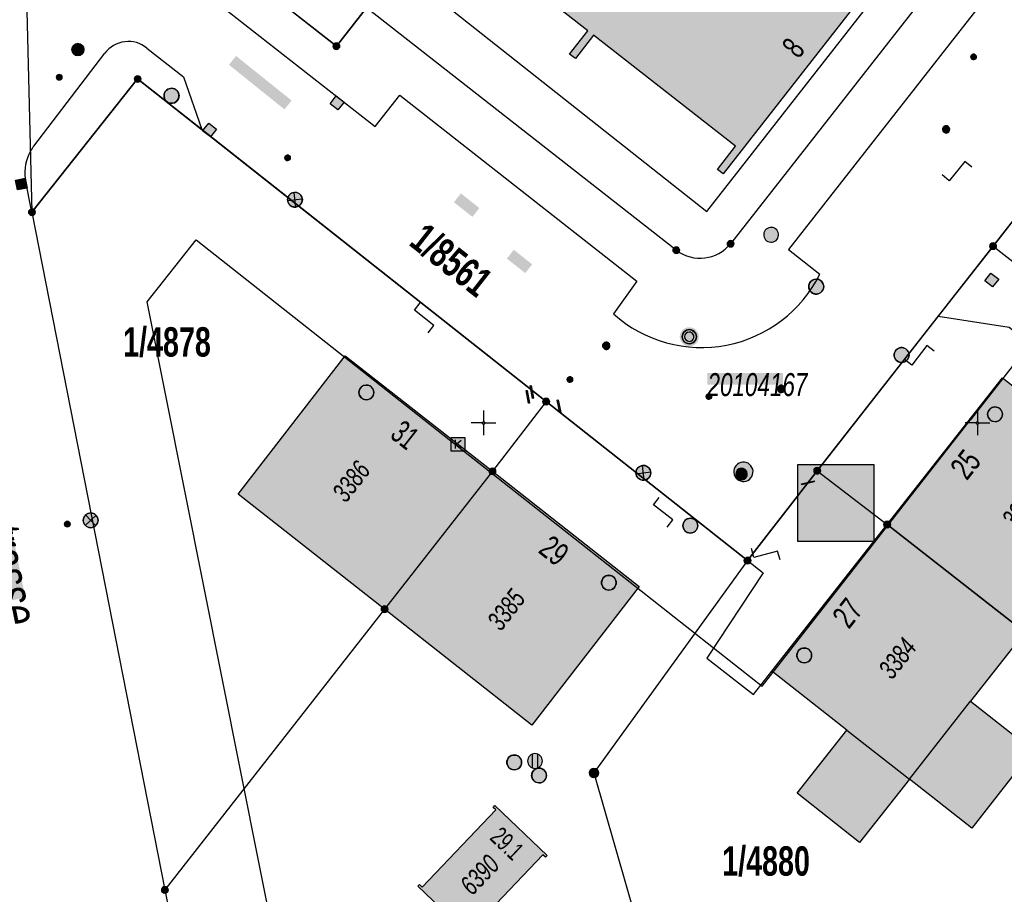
# Model space of a CAD drawing. Header units: metres. Extents: x 2695560 to 2696939, y 1260529 to 1262050.
# Tile 57 of 256: x 2696027 to 2696077, y 1260726 to 1260770. Entities that reach past the tile are written whole.
import ezdxf

# ---------------------------------------------------------------- set-up
doc = ezdxf.new("R2010")
doc.units = ezdxf.units.M
doc.linetypes.add('AUSGEZOGEN', pattern=[0])
for name, color, linetype in [('XR$1$AV_Gebäudeflächen (BB)', 7, 'AUSGEZOGEN'), ('XR$1$AV_Grenzpunkte', 7, 'AUSGEZOGEN'), ('XR$1$AV_Grundstück-Nr.', 7, 'AUSGEZOGEN'), ('XR$1$AV_Haus-Nr.', 7, 'AUSGEZOGEN'), ('XR$1$AV_Koordinatennetzpunkte', 7, 'AUSGEZOGEN'), ('XR$1$AV_Lagefixpunkt-Nr.', 7, 'AUSGEZOGEN'), ('XR$1$AV_Lagefixpunkte', 7, 'AUSGEZOGEN'), ('XR$1$AV_Linien (BB)', 7, 'AUSGEZOGEN'), ('XR$1$AV_Linien (EO)', 7, 'AUSGEZOGEN'), ('XR$1$AV_Strassennamen', 7, 'AUSGEZOGEN'), ('XR$1$AV_Versicherung-Nr.', 7, 'AUSGEZOGEN'), ('XR$1$AW_LK_Einlaufschacht alt', 24, 'AUSGEZOGEN'), ('XR$1$AW_LK_Schachtdeckel', 24, 'AUSGEZOGEN'), ('XR$1$AW_LK_Zwischenpunkt', 24, 'AUSGEZOGEN'), ('XR$1$EW_LK_Bauwerk_FL_Linie_Punkt', 1, 'AUSGEZOGEN'), ('XR$1$EW_LK_Knoten', 1, 'AUSGEZOGEN'), ('XR$1$GA_LK_Rohrleitungsteil', 32, 'AUSGEZOGEN'), ('XR$1$Liegenschaftsgrenzen', 7, 'AUSGEZOGEN'), ('XR$1$PFAV', 255, 'AUSGEZOGEN'), ('XR$1$PFAW', 255, 'AUSGEZOGEN'), ('XR$1$PFEW', 255, 'AUSGEZOGEN'), ('XR$1$PFWA', 255, 'AUSGEZOGEN'), ('XR$1$PFWFM', 255, 'AUSGEZOGEN'), ('XR$1$RAEW', 8, 'AUSGEZOGEN'), ('XR$1$RP_Abstandslinie', 7, 'AUSGEZOGEN'), ('XR$1$TV_LK_KNOTEN', 92, 'AUSGEZOGEN'), ('XR$1$WA_LK_Absperrarmatur', 171, 'AUSGEZOGEN'), ('XR$1$WA_LK_Hydrant', 171, 'AUSGEZOGEN'), ('XR$1$WA_LK_Rohrleitungsteil', 171, 'AUSGEZOGEN')]:
    doc.layers.add(name, color=color, linetype=linetype)
doc.styles.add('ARIAL', font='arial.ttf')

# ---------------------------------------------------------------- blocks, each defined once
blk = doc.blocks.new('COMPLEXOBJECT_246')
at = {"layer": 'XR$1$AV_Linien (BB)', "color": 7, "linetype": 'AUSGEZOGEN', "transparency": 33554687}
blk.add_arc((5969.868, 11076.986), 377.071, 282.0673, 294.23201, dxfattribs=at)
blk = doc.blocks.new('COMPLEXOBJECT_272')
at = {"layer": 'XR$1$AV_Linien (BB)', "color": 7, "linetype": 'AUSGEZOGEN', "transparency": 33554687}
for p, q in [((6078.61, 10779.652), (6062.505, 10759.07)), ((6059.755, 10758.74), (6044.075, 10771.02))]:
    blk.add_line(p, q, dxfattribs=at)
blk.add_arc((6060.958, 10760.338), 2, 233.0276, 320.6579, dxfattribs=at)
blk = doc.blocks.new('COMPLEXOBJECT_736')
at = {"layer": 'XR$1$AV_Linien (BB)', "color": 7, "linetype": 'AUSGEZOGEN', "transparency": 33554687}
blk.add_line((6027.14, 10760.67), (6026.8, 10762.38), dxfattribs=at)
blk.add_arc((6028.943, 10762.682), 2.164, 150.4163, 188.0113, dxfattribs=at)
blk = doc.blocks.new('COMPLEXOBJECT_737')
at = {"layer": 'XR$1$AV_Linien (BB)', "color": 7, "linetype": 'AUSGEZOGEN', "transparency": 33554687}
blk.add_line((6027.24, 10764.018), (6030.822, 10768.71), dxfattribs=at)
blk.add_lwpolyline([(6032.962, 10768.973), (6034.813, 10767.525), (6035.736, 10764.847)], dxfattribs=at)
for centre, radius, start, end in [((6032.018, 10767.819), 1.491, 50.7086, 143.3041), ((6028.878, 10762.73), 2.084, 141.8254, 150.6958)]:
    blk.add_arc(centre, radius, start, end, dxfattribs=at)
blk = doc.blocks.new('COMPLEXOBJECT_750')
at = {"layer": 'XR$1$AV_Linien (BB)', "color": 7, "linetype": 'AUSGEZOGEN', "transparency": 33554687}
blk.add_lwpolyline([(6141.964, 10853.394), (6126.897, 10834.036), (6119.732, 10824.869), (6108.796, 10810.927), (6107.243, 10812.163), (6096.974, 10799.065), (6085.814, 10784.805), (6087.413, 10783.575), (6080.465, 10774.677), (6078.882, 10775.96), (6072.646, 10767.981), (6065.439, 10758.784), (6067.022, 10757.527)], dxfattribs=at)
blk.add_arc((6061.034, 10760.505), 6.688, 228.2673, 333.5599, dxfattribs=at)
blk = doc.blocks.new('COMPLEXOBJECT_1369')
at = {"layer": 'XR$1$Liegenschaftsgrenzen', "color": 7, "linetype": 'AUSGEZOGEN', "transparency": 33554687}
for p, q in [((6107.75, 10816.89), (6062.505, 10759.07)), ((6059.755, 10758.74), (6044.075, 10771.02))]:
    blk.add_line(p, q, dxfattribs=at)
blk.add_arc((6060.958, 10760.338), 2, 233.0276, 320.6579, dxfattribs=at)
blk = doc.blocks.new('BWAV1')
at = {"layer": 'XR$1$PFAV', "transparency": 33554687}
blk.add_hatch(color=7, dxfattribs=at).paths.add_polyline_path([(0.67, 0), (0.656, 0.135), (0.616, 0.264), (0.55, 0.383), (0.462, 0.486), (0.354, 0.569), (0.233, 0.628), (0.101, 0.662), (-0.034, 0.669), (-0.168, 0.649), (-0.295, 0.602), (-0.41, 0.53), (-0.508, 0.436), (-0.586, 0.325), (-0.639, 0.201), (-0.667, 0.068), (-0.667, -0.068), (-0.639, -0.201), (-0.586, -0.325), (-0.508, -0.436), (-0.41, -0.53), (-0.295, -0.602), (-0.168, -0.649), (-0.034, -0.669), (0.101, -0.662), (0.233, -0.628), (0.354, -0.569), (0.462, -0.486), (0.55, -0.383), (0.616, -0.264), (0.656, -0.135)])
at = {"color": 7, "transparency": 33554687}
for radius, start, end in [(0.5, 91.19481, 268.80519), (0.326, 91.19481, 268.80519), (0.5, 268.80519, 91.19481), (0.326, 268.80519, 91.19481)]:
    blk.add_arc((0, 0), radius, start, end, dxfattribs=at)
at = {"layer": 'XR$1$PFAV', "transparency": 33554687}
blk.add_circle((0, 0), 0.5, dxfattribs=at)
blk = doc.blocks.new('BAV15')
at = {"layer": 'XR$1$PFAV', "transparency": 33554687}
blk.add_hatch(color=7, dxfattribs=at).paths.add_polyline_path([(0.5, 0), (0.49, 0.1), (0.46, 0.2), (0.41, 0.29), (0.34, 0.36), (0.26, 0.42), (0.17, 0.47), (0.08, 0.49), (-0.03, 0.5), (-0.13, 0.48), (-0.22, 0.45), (-0.31, 0.4), (-0.38, 0.33), (-0.44, 0.24), (-0.48, 0.15), (-0.5, 0.05), (-0.5, -0.05), (-0.48, -0.15), (-0.44, -0.24), (-0.38, -0.33), (-0.31, -0.4), (-0.22, -0.45), (-0.13, -0.48), (-0.03, -0.5), (0.08, -0.49), (0.17, -0.47), (0.26, -0.42), (0.34, -0.36), (0.41, -0.29), (0.46, -0.2), (0.49, -0.1)])
at = {"color": 7, "transparency": 33554687}
for start, end in [(90, 270), (270, 90)]:
    blk.add_arc((0, 0), 0.5, start, end, dxfattribs=at)
at = {"layer": 'XR$1$PFAV', "transparency": 33554687}
blk.add_circle((0, 0), 0.5, dxfattribs=at)
blk = doc.blocks.new('BAV2041')
at = {"color": 7, "transparency": 33554687}
for p, q in [((0, 0.5), (0, 0.05)), ((-0.05, 0), (-0.5, 0)), ((0.05, 0), (0.5, 0)), ((0, -0.05), (0, -0.5))]:
    blk.add_line(p, q, dxfattribs=at)
blk.add_circle((0, 0), 0.05, dxfattribs=at)
for start, end in [(90, 270), (270, 90)]:
    blk.add_arc((0, 0), 0.05, start, end, dxfattribs=at)
blk = doc.blocks.new('BAW2089')
at = {"layer": 'XR$1$PFAW', "transparency": 33554687}
blk.add_hatch(color=7, dxfattribs=at).paths.add_polyline_path([(-0.5, 0.5), (-0.5, -0.5), (0.5, -0.5), (0.5, 0.5)])
at = {"transparency": 33554687}
blk.add_lwpolyline([(-0.5, 0.5), (0.5, 0.5), (0.5, -0.5), (-0.5, -0.5), (-0.5, 0.5)], close=True, dxfattribs=at)
at = {"layer": 'XR$1$PFAW', "transparency": 33554687}
blk.add_lwpolyline([(-0.5, 0.5), (0.5, 0.5), (0.5, -0.5), (-0.5, -0.5), (-0.5, 0.5)], close=True, dxfattribs=at)
blk = doc.blocks.new('BAW2093')
at = {"transparency": 33554687}
blk.add_lwpolyline([(-0.375, -0.5), (0, -0.5), (0, 0.5), (0.375, 0.5)], dxfattribs=at)
blk = doc.blocks.new('BAW2085')
at = {"layer": 'XR$1$PFAW', "transparency": 33554687}
h = blk.add_hatch(color=7, dxfattribs=at)
h.paths.add_polyline_path([(0.15, 0.501), (0.099, 0.498), (0.049, 0.491), (0, 0.478), (-0.047, 0.46), (-0.093, 0.438), (-0.136, 0.411), (-0.176, 0.38), (-0.212, 0.345), (-0.245, 0.307), (-0.274, 0.265), (-0.299, 0.221), (-0.319, 0.174), (-0.334, 0.126), (-0.344, 0.076), (-0.349, 0.026), (-0.349, -0.025), (-0.344, -0.075), (-0.334, -0.125), (-0.319, -0.173), (-0.299, -0.219), (-0.274, -0.264), (-0.245, -0.305), (-0.212, -0.344), (-0.176, -0.379), (-0.136, -0.41), (-0.093, -0.436), (-0.047, -0.459), (0, -0.476), (0.049, -0.489), (0.099, -0.497), (0.15, -0.499), (0.201, -0.497), (0.251, -0.489), (0.3, -0.476), (0.347, -0.459), (0.393, -0.436), (0.436, -0.41), (0.476, -0.379), (0.512, -0.344), (0.545, -0.305), (0.574, -0.264), (0.599, -0.219), (0.619, -0.173), (0.634, -0.125), (0.644, -0.075), (0.649, -0.025), (0.649, 0.026), (0.644, 0.076), (0.634, 0.126), (0.619, 0.174), (0.599, 0.221), (0.574, 0.265), (0.545, 0.307), (0.512, 0.345), (0.476, 0.38), (0.436, 0.411), (0.393, 0.438), (0.347, 0.46), (0.3, 0.478), (0.251, 0.491), (0.201, 0.498)])
h.paths.add_polyline_path([(0.03, -0.298), (0, -0.3), (-0.03, -0.298), (-0.06, -0.294), (-0.09, -0.286), (-0.118, -0.276), (-0.146, -0.262), (-0.171, -0.246), (-0.195, -0.228), (-0.217, -0.207), (-0.237, -0.184), (-0.255, -0.159), (-0.269, -0.132), (-0.281, -0.104), (-0.29, -0.075), (-0.297, -0.045), (-0.3, -0.015), (-0.3, 0.015), (-0.297, 0.045), (-0.29, 0.075), (-0.281, 0.104), (-0.269, 0.132), (-0.255, 0.159), (-0.237, 0.184), (-0.217, 0.207), (-0.195, 0.228), (-0.171, 0.246), (-0.146, 0.262), (-0.118, 0.276), (-0.09, 0.286), (-0.06, 0.294), (-0.03, 0.298), (0, 0.3), (0.03, 0.298), (0.06, 0.294), (0.09, 0.286), (0.118, 0.276), (0.146, 0.262), (0.171, 0.246), (0.195, 0.228), (0.217, 0.207), (0.237, 0.184), (0.255, 0.159), (0.269, 0.132), (0.281, 0.104), (0.29, 0.075), (0.297, 0.045), (0.3, 0.015), (0.3, -0.015), (0.297, -0.045), (0.29, -0.075), (0.281, -0.104), (0.269, -0.132), (0.255, -0.159), (0.237, -0.184), (0.217, -0.207), (0.195, -0.228), (0.171, -0.246), (0.146, -0.262), (0.118, -0.276), (0.09, -0.286), (0.06, -0.294)], flags=16)
blk.add_hatch(color=7, dxfattribs=at).paths.add_polyline_path([(0, 0.3), (-0.03, 0.298), (-0.06, 0.294), (-0.09, 0.286), (-0.118, 0.276), (-0.146, 0.262), (-0.171, 0.246), (-0.195, 0.228), (-0.217, 0.207), (-0.237, 0.184), (-0.255, 0.159), (-0.269, 0.132), (-0.281, 0.104), (-0.29, 0.075), (-0.297, 0.045), (-0.3, 0.015), (-0.3, -0.015), (-0.297, -0.045), (-0.29, -0.075), (-0.281, -0.104), (-0.269, -0.132), (-0.255, -0.159), (-0.237, -0.184), (-0.217, -0.207), (-0.195, -0.228), (-0.171, -0.246), (-0.146, -0.262), (-0.118, -0.276), (-0.09, -0.286), (-0.06, -0.294), (-0.03, -0.298), (0, -0.3), (0.03, -0.298), (0.06, -0.294), (0.09, -0.286), (0.118, -0.276), (0.146, -0.262), (0.171, -0.246), (0.195, -0.228), (0.217, -0.207), (0.237, -0.184), (0.255, -0.159), (0.269, -0.132), (0.281, -0.104), (0.29, -0.075), (0.297, -0.045), (0.3, -0.015), (0.3, 0.015), (0.297, 0.045), (0.29, 0.075), (0.281, 0.104), (0.269, 0.132), (0.255, 0.159), (0.237, 0.184), (0.217, 0.207), (0.195, 0.228), (0.171, 0.246), (0.146, 0.262), (0.118, 0.276), (0.09, 0.286), (0.06, 0.294), (0.03, 0.298)])
at = {"transparency": 33554687}
for centre, radius, start, end in [((0.15, 0.001), 0.5, 90, 270), ((0, 0), 0.3, 90, 270), ((0, 0), 0.3, 270, 90), ((0.15, 0.001), 0.5, 270, 90)]:
    blk.add_arc(centre, radius, start, end, dxfattribs=at)
blk = doc.blocks.new('BAW2082')
at = {"layer": 'XR$1$PFAW', "transparency": 33554687}
blk.add_hatch(color=7, dxfattribs=at).paths.add_polyline_path([(0.509, -0.003), (0.499, 0.098), (0.469, 0.194), (0.42, 0.283), (0.354, 0.359), (0.274, 0.421), (0.183, 0.466), (0.085, 0.491), (-0.016, 0.496), (-0.116, 0.481), (-0.211, 0.446), (-0.297, 0.392), (-0.37, 0.323), (-0.428, 0.24), (-0.468, 0.147), (-0.488, 0.047), (-0.488, -0.054), (-0.468, -0.153), (-0.428, -0.246), (-0.37, -0.329), (-0.297, -0.398), (-0.211, -0.452), (-0.116, -0.487), (-0.016, -0.502), (0.085, -0.497), (0.183, -0.472), (0.274, -0.427), (0.354, -0.366), (0.42, -0.289), (0.469, -0.2), (0.499, -0.104)])
at = {"transparency": 33554687}
for start, end in [(91.19481, 268.80519), (268.80519, 91.19481)]:
    blk.add_arc((0.01, 0), 0.5, start, end, dxfattribs=at)
at = {"layer": 'XR$1$PFAW', "transparency": 33554687}
blk.add_circle((0.009, -0.003), 0.5, dxfattribs=at)
blk = doc.blocks.new('BAW2090')
at = {"layer": 'XR$1$PFAW', "lineweight": 25, "transparency": 33554687}
blk.add_hatch(color=7, dxfattribs=at).paths.add_polyline_path([(0.5, 0), (0.49, 0.101), (0.459, 0.197), (0.41, 0.286), (0.344, 0.362), (0.264, 0.424), (0.174, 0.469), (0.076, 0.494), (-0.025, 0.499), (-0.125, 0.484), (-0.22, 0.449), (-0.306, 0.395), (-0.379, 0.326), (-0.437, 0.243), (-0.477, 0.15), (-0.497, 0.051), (-0.497, -0.051), (-0.477, -0.15), (-0.437, -0.243), (-0.379, -0.326), (-0.306, -0.395), (-0.22, -0.449), (-0.125, -0.484), (-0.025, -0.499), (0.076, -0.494), (0.174, -0.469), (0.264, -0.424), (0.344, -0.362), (0.41, -0.286), (0.459, -0.197), (0.49, -0.101)])
at = {"lineweight": 25, "transparency": 33554687}
for p, q in [((-0.177, 0.468), (-0.177, -0.468)), ((0.179, 0.467), (0.177, -0.468))]:
    blk.add_line(p, q, dxfattribs=at)
for start, end in [(90, 180), (180, 270), (0, 90), (270, 0)]:
    blk.add_arc((0, 0), 0.5, start, end, dxfattribs=at)
blk = doc.blocks.new('BAW2088')
at = {"layer": 'XR$1$PFAW', "transparency": 33554687}
blk.add_hatch(color=253, dxfattribs=at).paths.add_polyline_path([(0.51, 0), (0.5, 0.101), (0.47, 0.197), (0.421, 0.286), (0.355, 0.362), (0.275, 0.424), (0.184, 0.469), (0.086, 0.494), (-0.015, 0.499), (-0.115, 0.484), (-0.21, 0.449), (-0.296, 0.395), (-0.369, 0.326), (-0.427, 0.243), (-0.467, 0.15), (-0.487, 0.051), (-0.487, -0.051), (-0.467, -0.15), (-0.427, -0.243), (-0.369, -0.326), (-0.296, -0.395), (-0.21, -0.449), (-0.115, -0.484), (-0.015, -0.499), (0.086, -0.494), (0.184, -0.469), (0.275, -0.424), (0.355, -0.362), (0.421, -0.286), (0.47, -0.197), (0.5, -0.101)])
at = {"transparency": 33554687}
for start, end in [(91.19481, 268.80519), (268.80519, 91.19481)]:
    blk.add_arc((0.01, 0), 0.5, start, end, dxfattribs=at)
at = {"layer": 'XR$1$PFAW', "transparency": 33554687}
blk.add_circle((0.01, 0), 0.5, dxfattribs=at)
blk = doc.blocks.new('BWA2013')
at = {"true_color": 0x000000, "transparency": 33554687}
blk.add_hatch(color=18, dxfattribs=at).paths.add_polyline_path([(-0.291, -0.409), (0.352, 0.357), (0.291, 0.409), (-0.352, -0.357)])
at = {"transparency": 33554687}
blk.add_lwpolyline([(-0.291, -0.409), (-0.352, -0.357), (0.291, 0.409), (0.352, 0.357), (-0.291, -0.409)], close=True, dxfattribs=at)
blk = doc.blocks.new('BWA957')
at = {"true_color": 0x000000, "transparency": 33554687}
blk.add_hatch(color=18, dxfattribs=at).paths.add_polyline_path([(0.5, 0), (0.49, 0.101), (0.459, 0.197), (0.41, 0.286), (0.344, 0.362), (0.264, 0.424), (0.174, 0.469), (0.076, 0.494), (-0.025, 0.499), (-0.125, 0.484), (-0.22, 0.449), (-0.306, 0.395), (-0.379, 0.326), (-0.437, 0.243), (-0.477, 0.15), (-0.497, 0.051), (-0.497, -0.051), (-0.477, -0.15), (-0.437, -0.243), (-0.379, -0.326), (-0.306, -0.395), (-0.22, -0.449), (-0.125, -0.484), (-0.025, -0.499), (0.076, -0.494), (0.174, -0.469), (0.264, -0.424), (0.344, -0.362), (0.41, -0.286), (0.459, -0.197), (0.49, -0.101)])
at = {"transparency": 33554687}
for start, end in [(90, 180), (180, 270), (0, 90), (270, 0)]:
    blk.add_arc((0, 0), 0.5, start, end, dxfattribs=at)
blk = doc.blocks.new('BWA965')
at = {"layer": 'XR$1$PFWA', "transparency": 33554687}
blk.add_hatch(color=7, dxfattribs=at).paths.add_polyline_path([(0, 0.5), (-0.05, 0.5), (-0.1, 0.49), (-0.15, 0.48), (-0.2, 0.46), (-0.24, 0.44), (-0.29, 0.41), (-0.33, 0.38), (-0.36, 0.34), (-0.4, 0.31), (-0.42, 0.26), (-0.45, 0.22), (-0.47, 0.17), (-0.48, 0.13), (-0.49, 0.08), (-0.5, 0.03), (-0.5, -0.03), (-0.49, -0.08), (-0.48, -0.13), (-0.47, -0.17), (-0.45, -0.22), (-0.42, -0.26), (-0.4, -0.31), (-0.36, -0.34), (-0.33, -0.38), (-0.29, -0.41), (-0.24, -0.44), (-0.2, -0.46), (-0.15, -0.48), (-0.1, -0.49), (-0.05, -0.5), (0, -0.5), (0.05, -0.5), (0.1, -0.49), (0.15, -0.48), (0.2, -0.46), (0.24, -0.44), (0.29, -0.41), (0.33, -0.38), (0.36, -0.34), (0.4, -0.31), (0.42, -0.26), (0.45, -0.22), (0.47, -0.17), (0.48, -0.13), (0.49, -0.08), (0.5, -0.03), (0.5, 0.03), (0.49, 0.08), (0.48, 0.13), (0.47, 0.17), (0.45, 0.22), (0.42, 0.26), (0.4, 0.31), (0.36, 0.34), (0.33, 0.38), (0.29, 0.41), (0.24, 0.44), (0.2, 0.46), (0.15, 0.48), (0.1, 0.49), (0.05, 0.5)])
at = {"transparency": 33554687}
blk.add_line((0, 0.5), (0, -0.5), dxfattribs=at)
for start, end in [(90, 270), (270, 90)]:
    blk.add_arc((0, 0), 0.5, start, end, dxfattribs=at)
blk = doc.blocks.new('BGA2013')
at = {"transparency": 33554687}
blk.add_hatch(color=36, dxfattribs=at).paths.add_polyline_path([(-0.291, -0.409), (0.352, 0.357), (0.291, 0.409), (-0.352, -0.357)])
at = {"color": 32, "transparency": 33554687}
blk.add_lwpolyline([(-0.291, -0.409), (-0.352, -0.357), (0.291, 0.409), (0.352, 0.357), (-0.291, -0.409)], close=True, dxfattribs=at)
blk = doc.blocks.new('BEW15')
at = {"layer": 'XR$1$PFEW', "transparency": 33554687}
h = blk.add_hatch(color=7, dxfattribs=at)
h.paths.add_polyline_path([(-0.5, 0), (-0.497, -0.05), (-0.489, -0.1), (-0.477, -0.15), (-0.459, -0.197), (-0.437, -0.242), (-0.41, -0.285), (-0.379, -0.326), (-0.344, -0.362), (-0.306, -0.395), (-0.264, -0.424), (-0.22, -0.449), (-0.173, -0.469), (-0.125, -0.484), (-0.075, -0.494), (-0.025, -0.499), (0.026, -0.499), (0.076, -0.494), (0.126, -0.484), (0.174, -0.469), (0.22, -0.449), (0.265, -0.424), (0.306, -0.395), (0.345, -0.362), (0.38, -0.326), (0.411, -0.285), (0.437, -0.242), (0.46, -0.197), (0.477, -0.15), (0.49, -0.1), (0.498, -0.05), (0.5, 0), (0.498, 0.051), (0.49, 0.101), (0.477, 0.15), (0.46, 0.197), (0.437, 0.243), (0.411, 0.286), (0.38, 0.326), (0.345, 0.363), (0.306, 0.396), (0.265, 0.424), (0.22, 0.449), (0.174, 0.469), (0.126, 0.484), (0.076, 0.494), (0.026, 0.5), (-0.025, 0.5), (-0.075, 0.494), (-0.125, 0.484), (-0.173, 0.469), (-0.22, 0.449), (-0.264, 0.424), (-0.306, 0.396), (-0.344, 0.363), (-0.379, 0.326), (-0.41, 0.286), (-0.437, 0.243), (-0.459, 0.197), (-0.477, 0.15), (-0.489, 0.101), (-0.497, 0.051)])
h.paths.add_polyline_path([(0.01, 0.001), (0.01, 0), (0.01, -0.001), (0.01, -0.002), (0.01, -0.003), (0.009, -0.004), (0.009, -0.005), (0.009, -0.006), (0.008, -0.006), (0.007, -0.007), (0.006, -0.008), (0.006, -0.008), (0.005, -0.009), (0.004, -0.009), (0.003, -0.01), (0.002, -0.01), (0.001, -0.01), (0, -0.01), (-0.001, -0.01), (-0.002, -0.01), (-0.003, -0.009), (-0.004, -0.009), (-0.005, -0.008), (-0.006, -0.008), (-0.007, -0.007), (-0.007, -0.006), (-0.008, -0.006), (-0.008, -0.005), (-0.009, -0.004), (-0.009, -0.003), (-0.009, -0.002), (-0.01, -0.001), (-0.01, 0), (-0.01, 0.001), (-0.009, 0.002), (-0.009, 0.003), (-0.009, 0.004), (-0.008, 0.005), (-0.008, 0.006), (-0.007, 0.007), (-0.007, 0.007), (-0.006, 0.008), (-0.005, 0.009), (-0.004, 0.009), (-0.003, 0.01), (-0.002, 0.01), (-0.001, 0.01), (0, 0.01), (0.001, 0.01), (0.002, 0.01), (0.003, 0.01), (0.004, 0.01), (0.005, 0.009), (0.006, 0.009), (0.006, 0.008), (0.007, 0.007), (0.008, 0.007), (0.009, 0.006), (0.009, 0.005), (0.009, 0.004), (0.01, 0.003), (0.01, 0.002)], flags=16)
at = {"color": 1, "transparency": 33554687}
for start, end in [(0, 180), (180, 0)]:
    blk.add_arc((0, 0), 0.5, start, end, dxfattribs=at)
at = {"layer": 'XR$1$PFEW', "transparency": 33554687}
blk.add_circle((0, 0), 0.5, dxfattribs=at)
blk = doc.blocks.new('BEWLP2549_S')
at = {"layer": 'XR$1$PFEW', "transparency": 33554687}
blk.add_hatch(color=7, dxfattribs=at).paths.add_polyline_path([(0.5, 0), (0.49, 0.101), (0.459, 0.197), (0.41, 0.286), (0.344, 0.362), (0.264, 0.424), (0.174, 0.469), (0.076, 0.494), (-0.025, 0.499), (-0.125, 0.484), (-0.22, 0.449), (-0.306, 0.395), (-0.379, 0.326), (-0.437, 0.243), (-0.477, 0.15), (-0.497, 0.051), (-0.497, -0.051), (-0.477, -0.15), (-0.437, -0.243), (-0.379, -0.326), (-0.306, -0.395), (-0.22, -0.449), (-0.125, -0.484), (-0.025, -0.499), (0.076, -0.494), (0.174, -0.469), (0.264, -0.424), (0.344, -0.362), (0.41, -0.286), (0.459, -0.197), (0.49, -0.101)])
at = {"color": 1, "transparency": 33554687}
for p, q in [((0.354, -0.354), (-0.354, 0.354)), ((-0.354, -0.354), (0.354, 0.354))]:
    blk.add_line(p, q, dxfattribs=at)
for start, end in [(91.38095, 268.61905), (268.61905, 91.38095)]:
    blk.add_arc((0, 0), 0.5, start, end, dxfattribs=at)
at = {"layer": 'XR$1$PFEW', "transparency": 33554687}
blk.add_circle((0, 0), 0.5, dxfattribs=at)
blk = doc.blocks.new('BEW957')
at = {"layer": 'XR$1$RAEW', "transparency": 33554687}
blk.add_hatch(color=1, dxfattribs=at).paths.add_polyline_path([(-0.5, 0), (-0.5, -0.05), (-0.49, -0.1), (-0.48, -0.15), (-0.46, -0.2), (-0.44, -0.24), (-0.41, -0.29), (-0.38, -0.33), (-0.34, -0.36), (-0.31, -0.4), (-0.26, -0.42), (-0.22, -0.45), (-0.17, -0.47), (-0.13, -0.48), (-0.08, -0.49), (-0.03, -0.5), (0.03, -0.5), (0.08, -0.49), (0.13, -0.48), (0.17, -0.47), (0.22, -0.45), (0.26, -0.42), (0.31, -0.4), (0.34, -0.36), (0.38, -0.33), (0.41, -0.29), (0.44, -0.24), (0.46, -0.2), (0.48, -0.15), (0.49, -0.1), (0.5, -0.05), (0.5, 0), (0.5, 0.05), (0.49, 0.1), (0.48, 0.15), (0.46, 0.2), (0.44, 0.24), (0.41, 0.29), (0.38, 0.33), (0.34, 0.36), (0.31, 0.4), (0.26, 0.42), (0.22, 0.45), (0.17, 0.47), (0.13, 0.48), (0.08, 0.49), (0.03, 0.5), (-0.03, 0.5), (-0.08, 0.49), (-0.13, 0.48), (-0.17, 0.47), (-0.22, 0.45), (-0.26, 0.42), (-0.31, 0.4), (-0.34, 0.36), (-0.38, 0.33), (-0.41, 0.29), (-0.44, 0.24), (-0.46, 0.2), (-0.48, 0.15), (-0.49, 0.1), (-0.5, 0.05)])
at = {"color": 1, "transparency": 33554687}
for start, end in [(90, 180), (180, 270), (0, 90), (270, 0)]:
    blk.add_arc((0, 0), 0.5, start, end, dxfattribs=at)
at = {"layer": 'XR$1$RAEW', "color": 1, "transparency": 33554687}
blk.add_circle((0, 0), 0.5, dxfattribs=at)
blk = doc.blocks.new('BTV1')
at = {"layer": 'XR$1$PFWFM', "transparency": 33554687}
blk.add_hatch(color=7, dxfattribs=at).paths.add_polyline_path([(-0.5, 0.5), (-0.5, -0.5), (0.5, -0.5), (0.5, 0.5)])
at = {"color": 92, "transparency": 33554687}
for p, q in [((-0.219, 0.321), (-0.219, -0.298)), ((-0.208, -0.05), (0.23, 0.31)), ((-0.159, 0.001), (0.192, -0.283))]:
    blk.add_line(p, q, dxfattribs=at)
blk.add_polyline3d([(-0.5, 0.5, 0.993), (0.5, 0.5, 0.993), (0.5, -0.5, 0.993), (-0.5, -0.5, 0.993)], close=True, dxfattribs=at)

msp = doc.modelspace()

# ---------------------------------------------------------------- hatches: boundary and pattern name
at = {"transparency": 33554687}
for points in [[(2696038.442, 1260768.387), (2696038.082, 1260767.938), (2696040.894, 1260765.681), (2696041.254, 1260766.13)], [(2696049.824, 1260761.428), (2696049.47, 1260760.981), (2696050.406, 1260760.24), (2696050.76, 1260760.687)], [(2696052.5, 1260758.572), (2696052.15, 1260758.128), (2696053.08, 1260757.394), (2696053.43, 1260757.838)], [(2696062.305, 1260752.343), (2696062.305, 1260751.74), (2696066.131, 1260751.74), (2696066.131, 1260752.343)], [(2696025.982, 1260749.891), (2696025.015, 1260749.697), (2696026.81, 1260740.771), (2696027.777, 1260740.965)], [(2696066.871, 1260747.703), (2696066.871, 1260743.802), (2696070.722, 1260743.802), (2696070.722, 1260747.703)]]:
    msp.add_hatch(color=7, dxfattribs=at).paths.add_polyline_path(points)
at = {"layer": 'XR$1$AV_Gebäudeflächen (BB)', "true_color": 0xd2d2d2, "transparency": 33554687}
for points in [[(2696047.84, 1260774.331), (2696048.131, 1260774.103), (2696049.055, 1260775.285), (2696056.249, 1260769.664), (2696055.326, 1260768.482), (2696055.617, 1260768.255), (2696056.541, 1260769.437), (2696063.727, 1260763.822), (2696062.804, 1260762.64), (2696063.095, 1260762.412), (2696070.742, 1260772.207), (2696055.468, 1260784.156), (2696053.151, 1260781.194)], [(2696045.961, 1260740.383), (2696051.42, 1260747.36), (2696043.971, 1260753.202), (2696038.54, 1260746.206)], [(2696071.4, 1260744.67), (2696078.37, 1260739.22), (2696081.109, 1260742.702), (2696083.274, 1260740.998), (2696086.384, 1260744.95), (2696084.219, 1260746.654), (2696077.231, 1260752.097)], [(2696051.42, 1260747.36), (2696045.961, 1260740.383), (2696053.421, 1260734.515), (2696058.844, 1260741.528)], [(2696078.37, 1260739.22), (2696071.4, 1260744.67), (2696065.561, 1260737.236), (2696069.36, 1260734.257), (2696066.843, 1260731.076), (2696069.999, 1260728.578), (2696072.528, 1260731.774), (2696075.683, 1260729.299), (2696078.781, 1260733.247), (2696075.626, 1260735.723)], [(2696050.252, 1260724.044), (2696053.975, 1260727.949), (2696054.105, 1260727.826), (2696054.188, 1260727.913), (2696051.533, 1260730.435), (2696051.45, 1260730.348), (2696051.587, 1260730.217), (2696047.868, 1260726.317), (2696047.731, 1260726.447), (2696047.648, 1260726.36), (2696050.314, 1260723.818), (2696050.397, 1260723.905)]]:
    msp.add_hatch(color=254, dxfattribs=at).paths.add_polyline_path(points)

# ---------------------------------------------------------------- linework, layer by layer
at = {"color": 24, "lineweight": -3, "transparency": 33554687}
msp.add_lwpolyline([(2696066.871, 1260747.703), (2696070.722, 1260747.703), (2696070.722, 1260743.802), (2696066.871, 1260743.802), (2696066.871, 1260747.703)], close=True, dxfattribs=at)
at = {"layer": 'XR$1$AV_Linien (BB)', "color": 7, "linetype": 'AUSGEZOGEN', "transparency": 33554687}
for p, q in [((2696043.52, 1260768.88), (2696040.15, 1260771.527)), ((2696045.045, 1260770.83), (2696043.52, 1260768.88)), ((2696033.46, 1260767.22), (2696028.11, 1260760.48)), ((2696036.706, 1260764.657), (2696033.46, 1260767.22)), ((2696073.986, 1260755.216), (2696067.86, 1260747.39)), ((2696051.42, 1260747.36), (2696045.961, 1260740.383)), ((2696067.86, 1260747.39), (2696064.33, 1260742.84)), ((2696067.86, 1260747.39), (2696071.4, 1260744.67)), ((2696065.561, 1260737.236), (2696071.4, 1260744.67)), ((2696078.37, 1260739.22), (2696071.4, 1260744.67))]:
    msp.add_line(p, q, dxfattribs=at)
for points in [[(2696047.84, 1260774.331), (2696053.151, 1260781.194), (2696055.468, 1260784.156), (2696070.742, 1260772.207), (2696063.095, 1260762.412), (2696062.804, 1260762.64), (2696063.727, 1260763.822), (2696056.541, 1260769.437), (2696055.617, 1260768.255), (2696055.326, 1260768.482), (2696056.249, 1260769.664), (2696049.055, 1260775.285), (2696048.131, 1260774.103), (2696047.84, 1260774.331)], [(2696050.252, 1260724.044), (2696050.397, 1260723.905), (2696050.314, 1260723.818), (2696047.648, 1260726.36), (2696047.731, 1260726.447), (2696047.868, 1260726.317), (2696051.587, 1260730.217), (2696051.45, 1260730.348), (2696051.533, 1260730.435), (2696054.188, 1260727.913), (2696054.105, 1260727.826), (2696053.975, 1260727.949), (2696050.252, 1260724.044)]]:
    msp.add_lwpolyline(points, close=True, dxfattribs=at)
for points in [[(2696027.637, 1260778.812), (2696045.476, 1260764.816), (2696046.735, 1260766.397), (2696058.728, 1260756.982), (2696057.552, 1260755.324)], [(2696064.33, 1260742.84), (2696054.14, 1260750.89), (2696036.706, 1260764.657)], [(2696079.55, 1260762.328), (2696076.76, 1260758.76), (2696073.986, 1260755.216)], [(2696028.11, 1260760.48), (2696034.84, 1260726.17), (2696037.122, 1260714.613)], [(2696073.986, 1260755.216), (2696077.568, 1260754.665), (2696079.008, 1260753.534), (2696078.867, 1260753.352), (2696079.314, 1260753.001)], [(2696045.961, 1260740.383), (2696038.54, 1260746.206), (2696043.971, 1260753.202), (2696051.42, 1260747.36)], [(2696071.4, 1260744.67), (2696077.231, 1260752.097), (2696084.219, 1260746.654), (2696086.384, 1260744.95), (2696083.274, 1260740.998), (2696081.109, 1260742.702), (2696078.37, 1260739.22)], [(2696051.42, 1260747.36), (2696058.844, 1260741.528), (2696053.421, 1260734.515), (2696045.961, 1260740.383)], [(2696064.33, 1260742.84), (2696065.115, 1260742.22), (2696062.275, 1260737.909), (2696064.635, 1260736.056), (2696065.561, 1260737.236)], [(2696078.37, 1260739.22), (2696075.626, 1260735.723), (2696078.781, 1260733.247), (2696075.683, 1260729.299), (2696072.528, 1260731.774), (2696069.999, 1260728.578), (2696066.843, 1260731.076), (2696069.36, 1260734.257), (2696065.561, 1260737.236)]]:
    msp.add_lwpolyline(points, dxfattribs=at)
at = {"layer": 'XR$1$AV_Linien (EO)', "color": 7, "linetype": 'AUSGEZOGEN', "transparency": 33554687}
for p, q in [((2696072.528, 1260731.774), (2696075.626, 1260735.723)), ((2696069.36, 1260734.257), (2696072.528, 1260731.774))]:
    msp.add_line(p, q, dxfattribs=at)
at = {"layer": 'XR$1$Liegenschaftsgrenzen', "color": 7, "linetype": 'AUSGEZOGEN', "transparency": 33554687}
for p, q in [((2696027.57, 1260781.41), (2696028.11, 1260760.48)), ((2696076.76, 1260758.76), (2696085.66, 1260770.14)), ((2696028.11, 1260760.48), (2696034.84, 1260726.17)), ((2696067.86, 1260747.39), (2696076.76, 1260758.76)), ((2696054.14, 1260750.89), (2696064.33, 1260742.84)), ((2696064.33, 1260742.84), (2696067.86, 1260747.39)), ((2696034.84, 1260726.17), (2696037.122, 1260714.613))]:
    msp.add_line(p, q, dxfattribs=at)
for points in [[(2696027.57, 1260781.41), (2696043.52, 1260768.88), (2696045.045, 1260770.83)], [(2696028.11, 1260760.48), (2696033.46, 1260767.22), (2696054.14, 1260750.89)], [(2696076.76, 1260758.76), (2696081.147, 1260755.336), (2696085.77, 1260751.727), (2696099.5, 1260741.01)], [(2696054.14, 1260750.89), (2696051.42, 1260747.36), (2696045.961, 1260740.383), (2696034.84, 1260726.17)], [(2696067.86, 1260747.39), (2696071.4, 1260744.67), (2696078.37, 1260739.22), (2696090.62, 1260729.64)], [(2696064.33, 1260742.84), (2696056.56, 1260732.09), (2696060.9, 1260716.92)]]:
    msp.add_lwpolyline(points, dxfattribs=at)
at = {"layer": 'XR$1$RP_Abstandslinie', "color": 7, "linetype": 'AUSGEZOGEN', "transparency": 33554687}
for p, q in [((2696036.415, 1260759.086), (2696051.715, 1260747.016)), ((2696065.07, 1260736.48), (2696075.609, 1260749.957)), ((2696051.715, 1260747.016), (2696065.07, 1260736.48))]:
    msp.add_line(p, q, dxfattribs=at)
for points in [[(2696030.82, 1260785.39), (2696062.27, 1260760.51), (2696087.44, 1260792.69), (2696112.69, 1260824.99), (2696137.47, 1260856.66), (2696106.51, 1260881.97)], [(2696115.61, 1260801.11), (2696090.36, 1260768.82), (2696075.609, 1260749.957)], [(2696042.473, 1260713.102), (2696033.938, 1260755.946), (2696036.415, 1260759.086)]]:
    msp.add_lwpolyline(points, dxfattribs=at)

# ---------------------------------------------------------------- block references
at = {"layer": 'XR$1$AV_Grenzpunkte', "color": 7, "linetype": 'AUSGEZOGEN', "lineweight": -3, "transparency": 33554687}
for p, xscale, yscale in [((2696043.52, 1260768.88), 0.3249999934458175, 0.3249999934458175), ((2696033.46, 1260767.22), 0.3249999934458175, 0.3249999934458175), ((2696028.11, 1260760.48), 0.3249999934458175, 0.3249999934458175), ((2696063.475, 1260758.88), 0.3249999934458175, 0.3249999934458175), ((2696076.76, 1260758.76), 0.3249999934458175, 0.3249999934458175), ((2696060.725, 1260758.55), 0.3249999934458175, 0.3249999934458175), ((2696054.14, 1260750.89), 0.3249999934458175, 0.3249999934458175), ((2696051.42, 1260747.36), 0.3249999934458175, 0.3249999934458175), ((2696067.86, 1260747.39), 0.3249999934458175, 0.3249999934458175), ((2696071.4, 1260744.67), 0.3249999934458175, 0.3249999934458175), ((2696064.33, 1260742.84), 0.3249999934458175, 0.3249999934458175), ((2696045.961, 1260740.383), 0.3249999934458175, 0.3249999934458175), ((2696056.56, 1260732.09), 0.4549999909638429, 0.4549999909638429), ((2696034.84, 1260726.17), 0.3249999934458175, 0.3249999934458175)]:
    msp.add_blockref('BAV15', p, dxfattribs=dict(at, xscale=xscale, yscale=yscale))
at = {"layer": 'XR$1$AV_Koordinatennetzpunkte', "color": 7, "linetype": 'AUSGEZOGEN', "lineweight": -3, "transparency": 33554687, "xscale": 1.25, "yscale": 1.25}
for p in [(2696050.97, 1260749.81), (2696075.97, 1260749.81)]:
    msp.add_blockref('BAV2041', p, dxfattribs=at)
at = {"layer": 'XR$1$AV_Lagefixpunkte', "color": 7, "linetype": 'AUSGEZOGEN', "lineweight": -3, "transparency": 33554687, "xscale": 0.7199999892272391, "yscale": 0.7199999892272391}
msp.add_blockref('BWAV1', (2696061.383, 1260754.173, 438.831), dxfattribs=at)
at = {"layer": 'XR$1$AV_Linien (BB)', "color": 7, "linetype": 'AUSGEZOGEN', "lineweight": -3, "transparency": 33554687}
for name in ['COMPLEXOBJECT_750', 'COMPLEXOBJECT_246', 'COMPLEXOBJECT_272', 'COMPLEXOBJECT_737', 'COMPLEXOBJECT_736']:
    msp.add_blockref(name, (2690000.97, 1249999.81), dxfattribs=at)
at = {"layer": 'XR$1$AW_LK_Einlaufschacht alt', "color": 24, "linetype": 'AUSGEZOGEN', "lineweight": -3, "transparency": 33554687, "xscale": 0.5000000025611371, "yscale": 0.5000000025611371, "rotation": 321.948114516}
msp.add_blockref('BAW2089', (2696076.694, 1260757.045), dxfattribs=at)
at = {"layer": 'XR$1$AW_LK_Schachtdeckel', "color": 24, "linetype": 'AUSGEZOGEN', "lineweight": -3, "transparency": 33554687}
for name, p, xscale, yscale, rotation in [('BAW2088', (2696035.169, 1260766.375), 0.7578193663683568, 0.7578193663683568, 323.019783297), ('BAW2089', (2696043.555, 1260766.01), 0.5000000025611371, 0.5000000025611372, 322.049023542), ('BAW2089', (2696037.1, 1260764.637), 0.5000000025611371, 0.5000000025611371, 321.499426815), ('BAW2089', (2696027.575, 1260761.9), 0.5000000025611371, 0.5000000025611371, 280.789702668), ('BAW2088', (2696067.804, 1260756.705), 0.7578193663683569, 0.7578193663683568, 60.720570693), ('BAW2088', (2696072.134, 1260753.253), 0.7578193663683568, 0.7578193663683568, 231.655827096), ('BAW2085', (2696064.03, 1260747.224), 0.9749278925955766, 0.9749278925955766, 49.95150347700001)]:
    msp.add_blockref(name, p, dxfattribs=dict(at, xscale=xscale, yscale=yscale, rotation=rotation))
for name, p, xscale, yscale in [('BAW2082', (2696045.031, 1260751.354), 0.7499999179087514, 0.7499999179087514), ('BAW2082', (2696076.852, 1260750.249), 0.7499999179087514, 0.7499999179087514), ('BAW2082', (2696061.426, 1260744.609), 0.7499999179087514, 0.7499999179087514), ('BAW2082', (2696057.304, 1260741.721), 0.7499999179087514, 0.7499999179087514), ('BAW2082', (2696067.194, 1260738.042), 0.7499999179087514, 0.7499999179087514), ('BAW2082', (2696052.515, 1260732.625), 0.7499999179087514, 0.7499999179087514), ('BAW2090', (2696053.57, 1260732.699), 0.7499999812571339, 0.7499999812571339), ('BAW2082', (2696053.773, 1260731.962), 0.7499999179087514, 0.7499999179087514)]:
    msp.add_blockref(name, p, dxfattribs=dict(at, xscale=xscale, yscale=yscale))
at = {"layer": 'XR$1$AW_LK_Zwischenpunkt', "color": 24, "linetype": 'AUSGEZOGEN', "lineweight": -3, "transparency": 33554687}
for p, xscale, yscale, rotation in [((2696074.935, 1260762.561), 1.250000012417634, 1.250000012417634, 141.511602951), ((2696047.96, 1260755.128), 1.250000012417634, 1.250000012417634, 52.17779379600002), ((2696073.024, 1260753.23), 1.250000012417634, 1.250000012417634, 142.084797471), ((2696060.059, 1260745.283), 1.250000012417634, 1.250000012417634, 52.28598174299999), ((2696065.253, 1260743.159), 1.250000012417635, 1.250000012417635, 105.330623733)]:
    msp.add_blockref('BAW2093', p, dxfattribs=dict(at, xscale=xscale, yscale=yscale, rotation=rotation))
at = {"layer": 'XR$1$EW_LK_Bauwerk_FL_Linie_Punkt', "color": 1, "linetype": 'AUSGEZOGEN', "lineweight": -3, "transparency": 33554687, "xscale": 0.5999999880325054, "yscale": 0.5999999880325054}
msp.add_blockref('BEW15', (2696030.436, 1260768.71), dxfattribs=at)
at = {"layer": 'XR$1$EW_LK_Knoten', "color": 1, "linetype": 'AUSGEZOGEN', "lineweight": -3, "transparency": 33554687}
for name, p, xscale, yscale, rotation in [('BEW957', (2696030.521, 1260768.571), 0.2749999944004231, 0.2749999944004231, 346.5000000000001), ('BEW957', (2696075.775, 1260768.336), 0.2749999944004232, 0.2749999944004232, 321.9560999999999), ('BEW957', (2696029.489, 1260767.309), 0.2749999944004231, 0.2749999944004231, 315), ('BEW957', (2696041.046, 1260763.231), 0.2749999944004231, 0.2749999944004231, 231.7032), ('BEW957', (2696041.046, 1260763.231), 0.2749999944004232, 0.2749999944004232, 51.7032), ('BEWLP2549_S', (2696041.423, 1260761.108), 0.7499999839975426, 0.749999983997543, 321.7032), ('BEW957', (2696055.339, 1260752.005), 0.2749999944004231, 0.2749999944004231, 51.6915), ('BEW957', (2696062.373, 1260751.151), 0.2749999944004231, 0.2749999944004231, 141.948), ('BEW957', (2696062.373, 1260751.151), 0.2749999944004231, 0.2749999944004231, 321.948), ('BEWLP2549_S', (2696059.061, 1260747.283), 0.7499999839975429, 0.749999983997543, 321.6915), ('BEWLP2549_S', (2696031.079, 1260744.88), 0.7499999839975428, 0.749999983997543, 358.0956)]:
    msp.add_blockref(name, p, dxfattribs=dict(at, xscale=xscale, yscale=yscale, rotation=rotation))
at = {"layer": 'XR$1$EW_LK_Knoten', "color": 1, "linetype": 'AUSGEZOGEN', "lineweight": -3, "transparency": 33554687, "xscale": 0.2749999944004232, "yscale": 0.2749999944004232}
for p in [(2696029.489, 1260767.309), (2696029.903, 1260744.686)]:
    msp.add_blockref('BEW957', p, dxfattribs=at)
at = {"layer": 'XR$1$GA_LK_Rohrleitungsteil', "color": 32, "linetype": 'AUSGEZOGEN', "lineweight": -3, "transparency": 33554687, "xscale": 0.6499999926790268, "yscale": 0.6499999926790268}
for p, rotation in [((2696053.209, 1260751.129), 230.9823), ((2696053.409, 1260751.377), 231.0894), ((2696067.387, 1260746.782), 324)]:
    msp.add_blockref('BGA2013', p, dxfattribs=dict(at, rotation=rotation))
at = {"layer": 'XR$1$Liegenschaftsgrenzen', "color": 7, "linetype": 'AUSGEZOGEN', "lineweight": -3, "transparency": 33554687}
msp.add_blockref('COMPLEXOBJECT_1369', (2690000.97, 1249999.81), dxfattribs=at)
at = {"layer": 'XR$1$TV_LK_KNOTEN', "color": 92, "linetype": 'AUSGEZOGEN', "lineweight": -3, "transparency": 33554687, "xscale": 0.7000000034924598, "yscale": 0.7000000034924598}
msp.add_blockref('BTV1', (2696049.679, 1260748.725), dxfattribs=at)
at = {"layer": 'XR$1$WA_LK_Absperrarmatur', "color": 171, "linetype": 'AUSGEZOGEN', "lineweight": -3, "transparency": 33554687, "yscale": 0.3749999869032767}
for p, xscale, rotation in [((2696074.38, 1260764.669), 0.3749999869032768, 142.061767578), ((2696057.183, 1260753.718), 0.3749999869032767, 232.078582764), ((2696066.03, 1260751.534), 0.3749999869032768, 98.98193359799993)]:
    msp.add_blockref('BWA965', p, dxfattribs=dict(at, xscale=xscale, rotation=rotation))
at = {"layer": 'XR$1$WA_LK_Hydrant', "color": 171, "linetype": 'AUSGEZOGEN', "lineweight": -3, "transparency": 33554687, "xscale": 0.7499999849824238, "yscale": 0.7499999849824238, "rotation": 142.613220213}
msp.add_blockref('BWA957', (2696065.527, 1260759.332), dxfattribs=at)
at = {"layer": 'XR$1$WA_LK_Rohrleitungsteil', "color": 171, "linetype": 'AUSGEZOGEN', "lineweight": -3, "transparency": 33554687, "xscale": 0.6499999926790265, "yscale": 0.6499999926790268, "rotation": 232.0790100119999}
msp.add_blockref('BWA2013', (2696054.792, 1260750.649), dxfattribs=at)

# ---------------------------------------------------------------- texts
at = {"layer": 'XR$1$AV_Grundstück-Nr.', "color": 7, "transparency": 33554687, "insert": (2696049.328, 1260758.045), "char_height": 1.48491, "width": 4.97324, "attachment_point": 5, "rotation": 321.8652, "style": 'ARIAL'}
msp.add_mtext('\\A1;{\\fArial|i0|b1;\\H1.484908;\\W0.700000;\\C7;1/8561}\\P', dxfattribs=at)
at = {"layer": 'XR$1$AV_Grundstück-Nr.', "color": 7, "transparency": 33554687, "char_height": 1.48491, "width": 4.98214, "attachment_point": 5, "style": 'ARIAL'}
for s, insert in [('\\A1;{\\fArial|i0|b1;\\H1.484908;\\W0.700000;\\C7;1/4878}\\P', (2696034.945, 1260753.89)), ('\\A1;{\\fArial|i0|b1;\\H1.484908;\\W0.700000;\\C7;1/4880}\\P', (2696065.27, 1260727.611))]:
    msp.add_mtext(s, dxfattribs=dict(at, insert=insert))
at = {"layer": 'XR$1$AV_Haus-Nr.', "color": 7, "transparency": 33554687, "style": 'ARIAL'}
for s, insert, char_height, width, attachment_point, rotation in [('\\W0.68;8', (2696067.116, 1260768.436), 1.1621, 1.02516, 8, 52.0209), ('\\W0.64;31', (2696047.356, 1260749.661), 1.1621, 1.59081, 2, 321.8931), ('\\W0.70;25', (2696074.908, 1260748.072), 1.1621, 1.68109, 2, 51.8643), ('\\W0.70;29', (2696054.903, 1260743.805), 1.1621, 1.68109, 2, 321.849), ('\\W0.70;27', (2696068.937, 1260740.547), 1.1621, 1.68109, 2, 51.8517), ('\\W0.66;29.1', (2696052.481, 1260728.855), 0.92968, 2.03566, 2, 316.368)]:
    msp.add_mtext(s, dxfattribs=dict(at, insert=insert, char_height=char_height, width=width, attachment_point=attachment_point, rotation=rotation))
at = {"layer": 'XR$1$AV_Lagefixpunkt-Nr.', "color": 7, "transparency": 33554687, "insert": (2696062.305, 1260752.331), "char_height": 1.1621, "width": 5.49745, "attachment_point": 1, "style": 'ARIAL'}
msp.add_mtext('\\A1;{\\fArial|i1|b0;\\H1.162102;\\W0.700000;\\C7;20104167}\\P', dxfattribs=at)
at = {"layer": 'XR$1$AV_Strassennamen', "color": 7, "transparency": 33554687, "insert": (2696026.387, 1260745.329), "char_height": 1.93684, "width": 12.40749, "attachment_point": 5, "rotation": 281.3706, "style": 'ARIAL'}
msp.add_mtext('\\A1;{\\fArial|i1|b0;\\H1.936838;\\W0.700000;\\C7;Dammstrasse}\\P', dxfattribs=at)
at = {"layer": 'XR$1$AV_Versicherung-Nr.', "color": 7, "transparency": 33554687, "char_height": 0.96842, "width": 2.46457, "attachment_point": 5, "style": 'ARIAL'}
for s, insert, rotation in [('\\A1;{\\fArial|i1|b0;\\H0.968418;\\W0.700000;\\C7;3386}\\P', (2696044.272, 1260746.847), 52.1775), ('\\A1;{\\fArial|i1|b0;\\H0.968418;\\W0.700000;\\C7;3383}\\P', (2696078.171, 1260745.515), 51.8049), ('\\A1;{\\fArial|i1|b0;\\H0.968418;\\W0.700000;\\C7;3385}\\P', (2696052.115, 1260740.35), 52.2864), ('\\A1;{\\fArial|i1|b0;\\H0.968418;\\W0.700000;\\C7;3384}\\P', (2696071.923, 1260737.892), 51.8832), ('\\A1;{\\fArial|i1|b0;\\H0.968418;\\W0.700000;\\C7;6390}\\P', (2696050.776, 1260726.934), 46.3671)]:
    msp.add_mtext(s, dxfattribs=dict(at, insert=insert, rotation=rotation))

doc.saveas('drawing.dxf')
